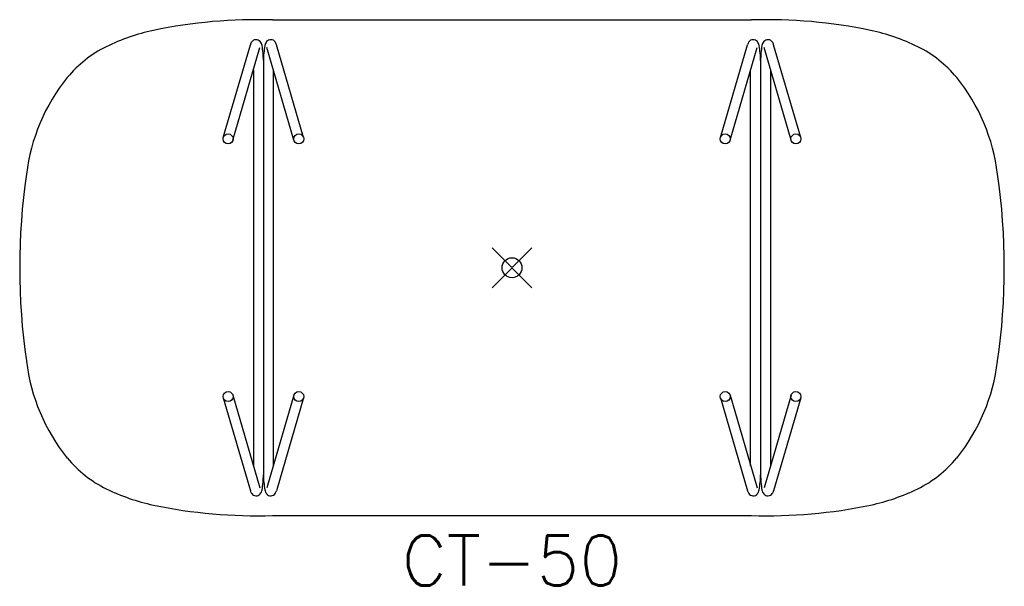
# Model space of a CAD drawing. Header units: inches. Extents: x -24.7 to 24.7, y -16 to 12.4.
import ezdxf
from ezdxf.enums import TextEntityAlignment as Align

# ---------------------------------------------------------------- set-up
doc = ezdxf.new("R2010")
doc.units = ezdxf.units.IN
doc.header["$MEASUREMENT"] = 0
doc.header["$PDMODE"] = 35
doc.layers.add('AFUCH-P', color=2, linetype='Continuous')
doc.layers.add('AFUCH-P-TN', color=2, linetype='Continuous')
doc.styles.get("Standard").update_dxf_attribs({"font": 'txt.shx'})

msp = doc.modelspace()

# ---------------------------------------------------------------- linework, layer by layer
at = {"layer": 'AFUCH-P'}
for p, q in [((-11.998, 12.413), (12.002, 12.413)), ((-14.465, 6.523), (-13.109, 11.169)), ((-13.985, 6.383), (-12.629, 11.029)), ((-10.924, 6.383), (-12.281, 11.029)), ((-10.444, 6.523), (-11.801, 11.169)), ((10.444, 6.523), (11.801, 11.169)), ((10.924, 6.383), (12.281, 11.029)), ((13.985, 6.383), (12.629, 11.029)), ((14.465, 6.523), (13.109, 11.169)), ((-12.455, 10.374), (-12.455, -10.374)), ((12.455, 10.374), (12.455, -10.374)), ((-12.953, 9.92), (-12.953, -9.92)), ((-11.957, -9.92), (-11.957, 9.92)), ((11.957, -9.92), (11.957, 9.92)), ((12.953, 9.92), (12.953, -9.92)), ((-13.985, -6.383), (-12.629, -11.029)), ((-10.924, -6.383), (-12.281, -11.029)), ((10.924, -6.383), (12.281, -11.029)), ((13.985, -6.383), (12.629, -11.029)), ((-14.465, -6.523), (-13.109, -11.169)), ((-10.444, -6.523), (-11.801, -11.169)), ((10.444, -6.523), (11.801, -11.169)), ((14.465, -6.523), (13.109, -11.169)), ((-11.998, -12.413), (12.002, -12.413))]:
    msp.add_line(p, q, dxfattribs=at)
for centre in [(-14.225, 6.453), (-10.684, 6.453), (10.684, 6.453), (14.225, 6.453), (-14.225, -6.453), (-10.684, -6.453), (10.684, -6.453), (14.225, -6.453)]:
    msp.add_circle(centre, 0.25, dxfattribs=at)
for centre, radius, start, end in [((-12.793, -12.739), 25.164, 88.1906, 101.8732), ((12.793, -12.739), 25.164, 78.1268, 91.8094), ((-15.776, 1.674), 10.446, 102.1256, 115.8648), ((15.776, 1.674), 10.446, 64.1352, 77.8744), ((-12.823, 11.156), 0.269, 39.5692, 145.2166), ((-12.086, 11.156), 0.269, 34.7834, 140.4308), ((12.086, 11.156), 0.269, 39.5692, 145.2166), ((12.823, 11.156), 0.269, 34.7834, 140.4308), ((-17.692, 5.733), 5.957, 116.3095, 140.4008), ((-12.698, 11.064), 0.424, 144.7587, 165.714), ((-12.981, 11.043), 0.463, 10.7952, 37.9164), ((-16.621, 10.363), 4.166, 0.1462, 10.6028), ((-8.288, 10.363), 4.166, 169.3972, 179.8538), ((-11.929, 11.043), 0.463, 142.0836, 169.2048), ((-12.212, 11.064), 0.424, 14.286, 35.2413), ((12.212, 11.064), 0.424, 144.7587, 165.714), ((11.929, 11.043), 0.463, 10.7952, 37.9164), ((8.288, 10.363), 4.166, 0.1462, 10.6028), ((16.621, 10.363), 4.166, 169.3972, 179.8538), ((12.981, 11.043), 0.463, 142.0836, 169.2048), ((12.698, 11.064), 0.424, 14.286, 35.2413), ((17.692, 5.733), 5.957, 39.5992, 63.6905), ((-14.872, 3.544), 9.526, 141.0659, 173.1098), ((14.872, 3.544), 9.526, 6.8902, 38.9341), ((7.883, 0.008), 32.551, 171.7356, 188.2644), ((-7.883, 0.008), 32.551, 351.7356, 8.2644), ((-14.872, -3.544), 9.526, 186.8902, 218.9341), ((14.872, -3.544), 9.526, 321.0659, 353.1098), ((-17.692, -5.733), 5.957, 219.5992, 243.6905), ((17.692, -5.733), 5.957, 296.3095, 320.4008), ((-16.621, -10.363), 4.166, 349.3972, 359.8538), ((-8.288, -10.363), 4.166, 180.1462, 190.6028), ((8.288, -10.363), 4.166, 349.3972, 359.8538), ((16.621, -10.363), 4.166, 180.1462, 190.6028), ((-15.776, -1.674), 10.446, 244.1352, 257.8744), ((-12.698, -11.064), 0.424, 194.286, 215.2413), ((-12.823, -11.156), 0.269, 214.7834, 320.4308), ((-12.981, -11.043), 0.463, 322.0836, 349.2048), ((-11.929, -11.043), 0.463, 190.7952, 217.9164), ((-12.086, -11.156), 0.269, 219.5692, 325.2166), ((-12.212, -11.064), 0.424, 324.7587, 345.714), ((12.212, -11.064), 0.424, 194.286, 215.2413), ((12.086, -11.156), 0.269, 214.7834, 320.4308), ((11.929, -11.043), 0.463, 322.0836, 349.2048), ((12.981, -11.043), 0.463, 190.7952, 217.9164), ((12.823, -11.156), 0.269, 219.5692, 325.2166), ((12.698, -11.064), 0.424, 324.7587, 345.714), ((15.776, -1.674), 10.446, 282.1256, 295.8648), ((-12.793, 12.739), 25.164, 258.1268, 271.8094), ((12.793, 12.739), 25.164, 268.1906, 281.8732)]:
    msp.add_arc(centre, radius, start, end, dxfattribs=at)
msp.add_point((0, 0), dxfattribs=at)

# ---------------------------------------------------------------- texts
at = {"layer": 'AFUCH-P-TN'}
msp.add_text('CT-50', height=2.5, dxfattribs=at).set_placement((0.002, -15.913), align=Align.CENTER)

doc.saveas('drawing.dxf')
